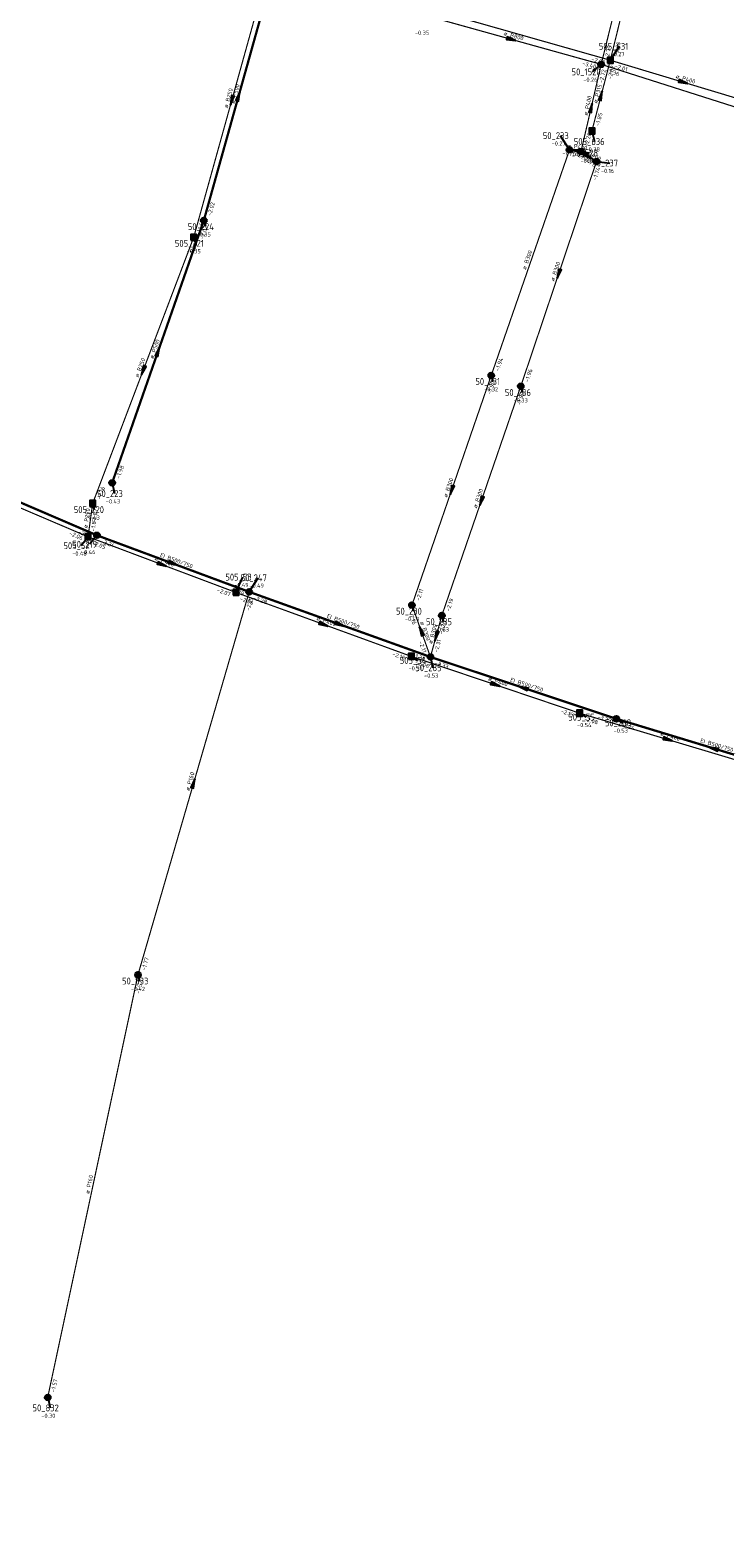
# Model space of a CAD drawing. Header units: metres. Extents: x 249000 to 255300, y 590580 to 596000.
# Tile 33 of 61: x 253181 to 253332, y 592978 to 593306. Entities that reach past the tile are written whole.
import ezdxf
from ezdxf.enums import TextEntityAlignment as Align

# ---------------------------------------------------------------- set-up
doc = ezdxf.new("R2010")
doc.units = ezdxf.units.M
doc.header["$MEASUREMENT"] = 0
doc.linetypes.add('RI-GWA', pattern=[18.45, 6, -1.8, 1.75, -1.8, 1.75, -1.8, 1.75, -1.8])
doc.linetypes.add('RI-HWA', pattern=[7.4, 5, -2.4])
doc.layers.get('0').update_dxf_attribs({"linetype": 'CONTINUOUS'})
for name, color, linetype, lineweight in [('B-WE-RI-GWA_HOOFDRIOOL-G', 1, 'RI-GWA', 18), ('B-WE-RI-GWA_TRANSPORTLEIDING-G', 30, 'RI-GWA', 18), ('B-WE-RI-HWA_TRANSPORTLEIDING-G', 150, 'RI-HWA', 18)]:
    doc.layers.add(name, color=color, linetype=linetype, lineweight=lineweight)
for name, color, linetype in [('RIO-AFMETINGEN', 8, 'CONTINUOUS'), ('RIO-AFSCHOT', 7, 'CONTINUOUS'), ('RIO-BOK', 8, 'CONTINUOUS'), ('RIO-KNOOP', 7, 'CONTINUOUS'), ('RIO-KNOOPNAAM', 170, 'CONTINUOUS'), ('RIO-LEADER', 253, 'CONTINUOUS'), ('RIO-MAAIVELD', 104, 'CONTINUOUS')]:
    doc.layers.add(name, color=color, linetype=linetype)
doc.styles.add('RIO-TXT', font='isocp.shx')

# ---------------------------------------------------------------- blocks, each defined once
blk = doc.blocks.new('K_IPR')
blk.add_lwpolyline([(-0.5, -0.5), (0.5, -0.5), (0.5, 0.5), (-0.5, 0.5)], close=True)
blk.add_solid([(-0.5, 0.5), (0.5, 0.5), (-0.5, -0.5), (0.5, -0.5)])
at = {"style": 'RIO-TXT', "flags": 1}
blk.add_attdef('RIOLERINGSGEBIED', text='', height=1, dxfattribs=at).set_placement((0, 0), align=Align.CENTER)
blk.add_attdef('KNOOPNAAM', text='', height=1, dxfattribs=at).set_placement((0, 0), align=Align.TOP_CENTER)
blk = doc.blocks.new('K_IPG')
blk.add_circle((0, 0), 0.5)
for points in [[(0, 0), (-0.5, 0), (-0.433013, 0.25)], [(0, 0), (-0.433013, -0.25), (-0.5, 0)], [(0, 0), (-0.433013, 0.25), (-0.25, 0.433013)], [(0, 0), (-0.25, -0.433013), (-0.433013, -0.25)], [(0, 0), (-0.25, 0.433013), (0, 0.5)], [(0, 0), (0, -0.5), (-0.25, -0.433013)], [(0, 0), (0, 0.5), (0.25, 0.433013)], [(0, 0), (0.25, 0.433013), (0.433013, 0.25)], [(0, 0), (0.433013, 0.25), (0.5, 0)], [(0, 0), (0.5, 0), (0.433013, -0.25)], [(0, 0), (0.433013, -0.25), (0.25, -0.433013)], [(0, 0), (0.25, -0.433013), (0, -0.5)]]:
    blk.add_solid(points)
at = {"style": 'RIO-TXT', "flags": 1}
blk.add_attdef('RIOLERINGSGEBIED', text='', height=1, dxfattribs=at).set_placement((0, 0), align=Align.CENTER)
blk.add_attdef('KNOOPNAAM', text='', height=1, dxfattribs=at).set_placement((0, 0), align=Align.TOP_CENTER)
blk = doc.blocks.new('L_VHR')
blk.add_lwpolyline([(-0.5, 0), (0.5, 0), (-0.5, 0.15), (-0.5, -0.15), (0.5, 0)])

msp = doc.modelspace()

# ---------------------------------------------------------------- linework, layer by layer
at = {"layer": 'B-WE-RI-GWA_HOOFDRIOOL-G'}
for points in [[(253198.608, 593207.488, 0.5, 0.5, 0), (253218.528, 593264.512, 0.5, 0.5, 0), (253233.632, 593318.528, 0.5, 0.5, 0), (253237.44, 593334.528, 0.5, 0.5, 0), (253248.144, 593373.184, 0.5, 0.5, 0), (253258.864, 593412.8, 0.5, 0.5, 0), (253329.904, 593397.504, 0.5, 0.5, 0), (253409.616, 593380.224, 0, 0, 0)], [(253095.648, 593240.512, 0.5, 0.5, 0), (253105.104, 593236.416, 0.5, 0.5, 0), (253157.904, 593212.16, 0.5, 0.5, 0), (253195.296, 593196.096, 0.5, 0.5, 0), (253228.384, 593183.808, 0.5, 0.5, 0), (253267.776, 593169.664, 0.5, 0.5, 0), (253308.176, 593156.224, 0.5, 0.5, 0), (253350.432, 593143.36, 0.5, 0.5, 0), (253360.064, 593141.376, 0.5, 0.5, 0), (253419.216, 593127.104, 0.5, 0.5, 0), (253445.984, 593120.32, 0.5, 0.5, 0), (253508.48, 593105.088, 0.5, 0.5, 0), (253513.472, 593103.872, 0.5, 0.5, 0), (253557.488, 593093.312, 0.5, 0.5, 0), (253561.024, 593092.288, 0.5, 0.5, 0), (253608.256, 593081.152, 0.5, 0.5, 0), (253659.968, 593068.736, 0.5, 0.5, 0), (253731.616, 593051.136, 0.5, 0.5, 0), (253795.648, 593034.496, 0.5, 0.5, 0), (253855.088, 593019.072, 0.5, 0.5, 0), (253890.416, 593008.896, 0.5, 0.5, 0), (253988.768, 592978.56, 0.5, 0.5, 0), (253998.656, 593018.56, 0, 0, 0)]]:
    msp.add_lwpolyline(points, format="xyseb", dxfattribs=at)
at = {"layer": 'B-WE-RI-GWA_TRANSPORTLEIDING-G', "const_width": 0.25}
for points in [[(253320.832, 593362.944), (253304.88, 593298.432)], [(253265.776, 593309.312), (253304.88, 593298.432)], [(253304.88, 593298.432), (253300.496, 593279.488)], [(253304.88, 593298.432), (253383.872, 593273.28)], [(253280.992, 593230.848), (253298, 593279.872)], [(253298, 593279.872), (253300.496, 593279.488)], [(253287.408, 593228.48), (253303.856, 593277.312)], [(253300.496, 593279.488), (253303.856, 593277.312)], [(253198.608, 593207.488), (253218.528, 593264.512)], [(253263.76, 593180.928), (253280.992, 593230.848)], [(253270.256, 593178.688), (253287.408, 593228.48)], [(253228.384, 593183.808), (253204.224, 593100.608)], [(253263.76, 593180.928), (253267.776, 593169.664)], [(253270.256, 593178.688), (253267.776, 593169.664)], [(253184.608, 593008.768), (253204.224, 593100.608)]]:
    msp.add_lwpolyline(points, dxfattribs=at)
at = {"layer": 'B-WE-RI-HWA_TRANSPORTLEIDING-G', "const_width": 0.25}
for points in [[(253331.216, 593398.976), (253306.864, 593299.328)], [(253216.336, 593260.864), (253232.864, 593320.32)], [(253232.864, 593320.32), (253306.864, 593299.328)], [(253302.864, 593283.968), (253306.864, 593299.328)], [(253306.864, 593299.328), (253338.528, 593289.792)], [(253194.368, 593203.008), (253216.336, 593260.864)], [(253152.704, 593213.12), (253193.376, 593195.776)], [(253193.376, 593195.776), (253194.368, 593203.008)], [(253193.376, 593195.776), (253225.504, 593183.68)], [(253225.504, 593183.68), (253263.6, 593169.792)], [(253263.6, 593169.792), (253300.208, 593157.44)], [(253300.208, 593157.44), (253338.512, 593145.984)]]:
    msp.add_lwpolyline(points, dxfattribs=at)
at = {"layer": 'RIO-LEADER'}
for p, q in [((253306.86, 593299.3), (253308.8364, 593302.3558)), ((253304.88, 593298.45), (253302.9044, 593296.7936)), ((253302.86, 593283.99), (253303.3935, 593281.6616)), ((253298, 593279.88), (253296.0229, 593282.9351)), ((253300.5, 593279.52), (253302.2969, 593279.1824)), ((253303.85, 593277.34), (253306.7395, 593276.9882)), ((253218.52, 593264.52), (253218.88, 593263.1765)), ((253216.34, 593260.88), (253216.7, 593259.5365)), ((253281, 593230.87), (253281.36, 593229.5265)), ((253287.41, 593228.47), (253287.77, 593227.1265)), ((253198.61, 593207.5), (253199.1435, 593205.1716)), ((253194.37, 593203.01), (253194.73, 593201.6665)), ((253193.38, 593195.8), (253191.8436, 593193.8363)), ((253195.29, 593196.12), (253193.7536, 593194.1563)), ((253225.5, 593183.65), (253227.0372, 593187.0132)), ((253228.38, 593183.81), (253230.3564, 593186.8658)), ((253263.76, 593180.95), (253264.12, 593179.6065)), ((253270.26, 593178.66), (253270.62, 593177.3165)), ((253263.6, 593169.79), (253264.9336, 593168.9003)), ((253267.77, 593169.64), (253268.3035, 593167.3116)), ((253300.21, 593157.46), (253301.5436, 593156.5703)), ((253308.17, 593156.24), (253309.5036, 593155.3503)), ((253204.22, 593100.58), (253204.58, 593099.2365)), ((253184.6, 593008.8), (253185.1335, 593006.4716))]:
    msp.add_line(p, q, dxfattribs=at)

# ---------------------------------------------------------------- block references
at = {"layer": 'RIO-AFSCHOT'}
for p, xscale, yscale, zscale, rotation in [((253285.33, 593303.89), 2, 2, 2, 344.4518), ((253322.69, 593294.545), 2, 2, 2, 343.2825), ((253224.6, 593290.59), 2, 2, 2, 254.4554), ((253226.075, 593291.515), 2, 2, 2, 74.3573), ((253302.69, 593288.985), 2, 2, 2, 76.96450000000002), ((253304.86, 593291.645), 2, 2, 2, 75.35019999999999), ((253299.25, 593279.7), 1.274, 1.274, 1.274, 171.8065000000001), ((253302.175, 593278.43), 2, 2, 2, 326.9494), ((253295.63, 593252.905), 2, 2, 2, 251.3997), ((253208.565, 593236.01), 2, 2, 2, 70.7449), ((253205.355, 593231.945), 2, 2, 2, 249.204), ((253272.38, 593205.91), 2, 2, 2, 250.9404), ((253278.835, 593203.565), 2, 2, 2, 250.9938), ((253209.44, 593189.725), 2, 2, 2, 339.282), ((253211.835, 593189.965), 2, 2, 2, 339.5961), ((253244.55, 593176.72), 2, 2, 2, 340.0117000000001), ((253248.075, 593176.725), 2, 2, 2, 340.2165000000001), ((253265.765, 593175.295), 2, 2, 2, 109.5292), ((253269.015, 593174.15), 2, 2, 2, 254.5602), ((253281.905, 593163.625), 2, 2, 2, 341.3887), ((253287.97, 593162.94), 2, 2, 2, 161.652), ((253319.36, 593151.72), 2, 2, 2, 343.3162), ((253329.305, 593149.795), 2, 2, 2, 163.0429), ((253216.3, 593142.195), 2, 2, 2, 73.80560000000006)]:
    msp.add_blockref('L_VHR', p, dxfattribs=dict(at, xscale=xscale, yscale=yscale, zscale=zscale, rotation=rotation))
at = {"layer": 'RIO-KNOOP', "xscale": 1.25, "yscale": 1.25, "zscale": 1.25}
for name, p in [('K_IPR', (253306.864, 593299.328)), ('K_IPG', (253304.88, 593298.432)), ('K_IPR', (253302.864, 593283.968)), ('K_IPG', (253298, 593279.872)), ('K_IPG', (253300.496, 593279.488)), ('K_IPG', (253303.856, 593277.312)), ('K_IPG', (253218.528, 593264.512)), ('K_IPR', (253216.336, 593260.864)), ('K_IPG', (253280.992, 593230.848)), ('K_IPG', (253287.408, 593228.48)), ('K_IPG', (253198.608, 593207.488)), ('K_IPR', (253194.368, 593203.008)), ('K_IPR', (253193.376, 593195.776)), ('K_IPG', (253195.296, 593196.096)), ('K_IPR', (253225.504, 593183.68)), ('K_IPG', (253228.384, 593183.808)), ('K_IPG', (253263.76, 593180.928)), ('K_IPG', (253270.256, 593178.688)), ('K_IPR', (253263.6, 593169.792)), ('K_IPG', (253267.776, 593169.664)), ('K_IPR', (253300.208, 593157.44)), ('K_IPG', (253308.176, 593156.224)), ('K_IPG', (253204.224, 593100.608)), ('K_IPG', (253184.608, 593008.768))]:
    msp.add_blockref(name, p, dxfattribs=at)

# ---------------------------------------------------------------- texts
at = {"layer": 'RIO-AFMETINGEN', "style": 'RIO-TXT'}
for s, rotation, p in [('ø B800', 344.4518, (253283.6191, 593304.7934)), ('ø P500', 74.3573, (253225.1804, 593289.8025)), ('ø P315', 75.3502, (253303.9951, 593289.9171)), ('ø P400', 343.2825, (253320.9972, 593295.4808)), ('ø B250', 74.4555, (253223.7083, 593288.8759)), ('ø P400', 76.9645, (253301.8694, 593287.2347)), ('ø P400', 351.8065, (253297.4357, 593280.365)), ('ø B400', 326.9494, (253300.8086, 593279.7965)), ('ø B300', 70.8628, (253288.5026, 593253.7202)), ('ø B300', 71.3997, (253294.6483, 593251.2412)), ('ø P500', 70.7449, (253207.5643, 593234.3575)), ('ø B250', 69.204, (253204.3102, 593230.3201)), ('ø B300', 70.9404, (253271.385, 593204.2541)), ('ø B300', 70.9938, (253277.8414, 593201.9079)), ('ø P250', 82.1734, (253193.2216, 593197.5867)), ('ø P400', 339.282, (253207.8169, 593190.777)), ('EI B500/750', 339.5961, (253208.9405, 593191.4783)), ('ø P400', 340.0117, (253242.9141, 593177.7531)), ('EI B500/750', 340.2165, (253245.1652, 593178.2088)), ('ø B300', 289.5292, (253265.5127, 593177.2115)), ('ø B300', 74.5602, (253268.1247, 593172.4347)), ('ø P400', 341.3887, (253280.2446, 593164.6179)), ('EI B500/750', 341.652, (253285.0239, 593164.3506)), ('ø P400', 343.3162, (253317.6673, 593152.6569)), ('EI B500/750', 343.0429, (253326.3255, 593151.1342)), ('ø P160', 73.8056, (253215.3636, 593140.4982)), ('ø P160', 77.9255, (253193.6237, 593052.9251))]:
    msp.add_text(s, height=0.9, rotation=rotation, dxfattribs=at).set_placement(p)
at = {"layer": 'RIO-BOK', "style": 'RIO-TXT'}
for s, rotation, p in [('-2.00', 76.2594, (253308.4308, 593300.255)), ('-2.00', 344.1585, (253302.6702, 593299.1857)), ('-2.75', 76.0963, (253306.4535, 593299.4005)), ('-3.40', 344.4518, (253300.6842, 593298.2922)), ('-2.72', 76.9645, (253305.2354, 593294.2626)), ('-3.36', 342.3274, (253305.7248, 593296.8173)), ('-2.02', 75.3502, (253307.1064, 593295.1002)), ('-2.01', 343.2825, (253307.7319, 593297.6816)), ('-1.85', 75.3502, (253304.4463, 593284.919)), ('-2.26', 76.9645, (253302.0589, 593280.4943)), ('-1.71', 351.8065, (253296.3552, 593278.8025)), ('-2.61', 351.8065, (253299.1022, 593278.4087)), ('-1.74', 326.9494, (253299.7881, 593278.4322)), ('-1.71', 326.9494, (253300.8815, 593277.7217)), ('-1.74', 71.3997, (253303.8067, 593273.134)), ('-2.02', 74.3573, (253220.1222, 593265.4213)), ('-1.68', 74.4555, (253217.9407, 593261.7841)), ('-2.02', 70.7449, (253218.4286, 593260.3148)), ('-1.68', 69.204, (253216.1356, 593256.6788)), ('-1.94', 70.8628, (253282.6542, 593231.672)), ('-1.96', 71.3997, (253289.0566, 593229.2875)), ('-1.90', 70.9404, (253280.9229, 593226.6645)), ('-1.98', 70.9938, (253287.3367, 593224.2638)), ('-1.98', 70.7449, (253200.2658, 593208.2986)), ('-1.76', 69.204, (253196.0467, 593203.7638)), ('-1.87', 82.1734, (253195.1137, 593198.8695)), ('-1.87', 82.1734, (253194.8447, 593196.9109)), ('-2.06', 336.9586, (253189.2003, 593196.1929)), ('-3.24', 336.8167, (253191.1107, 593196.5211)), ('-2.05', 339.282, (253194.1368, 593194.1247)), ('-3.24', 339.5961, (253196.056, 593194.4489)), ('-2.07', 339.282, (253221.306, 593183.8671)), ('-3.29', 339.5961, (253224.1847, 593184.0049)), ('-2.06', 340.0117, (253226.2781, 593181.9845)), ('-2.29', 73.8056, (253228.463, 593179.6207)), ('-3.28', 340.2165, (253229.1641, 593182.1473)), ('-2.11', 70.9404, (253265.4131, 593181.7542)), ('-2.19', 70.9938, (253271.9123, 593179.4658)), ('-2.16', 289.5292, (253262.9701, 593179.29)), ('-2.26', 74.5602, (253270.4455, 593174.4594)), ('-2.11', 289.5292, (253265.2128, 593172.9775)), ('-2.31', 74.5602, (253269.3684, 593170.548)), ('-2.10', 340.0117, (253259.4044, 593169.9576)), ('-3.30', 340.2165, (253263.5746, 593169.7932)), ('-2.06', 341.3887, (253264.4179, 593168.1436)), ('-3.33', 341.652, (253268.5955, 593167.9974)), ('-2.13', 341.3887, (253296.0113, 593157.5255)), ('-2.08', 343.3162, (253301.0828, 593155.8421)), ('-3.25', 341.652, (253303.9721, 593156.2885)), ('-3.24', 343.0429, (253309.0351, 593154.6179)), ('-1.77', 73.8056, (253205.8302, 593101.4669)), ('-1.57', 77.9255, (253204.6549, 593096.3958)), ('-1.57', 77.9255, (253186.143, 593009.7993))]:
    msp.add_text(s, height=0.9, rotation=rotation, dxfattribs=at).set_placement(p)
at = {"layer": 'RIO-KNOOPNAAM', "style": 'RIO-TXT'}
for s, p in [('505_631', (253304.3739, 593301.6058)), ('50_1520', (253298.4419, 593296.0436)), ('50_233', (253292.1979, 593282.1851)), ('50_528', (253298.4719, 593278.4324)), ('505_636', (253298.931, 593280.9116)), ('50_237', (253302.9145, 593276.2382)), ('50_224', (253215.055, 593262.4265)), ('505_221', (253212.2375, 593258.7865)), ('50_231', (253277.535, 593228.7765)), ('50_236', (253283.945, 593226.3765)), ('50_223', (253195.3185, 593204.4216)), ('505_220', (253190.2675, 593200.9165)), ('505_52', (253188.0186, 593193.0863)), ('50_219', (253189.9286, 593193.4063)), ('505_53', (253223.2122, 593186.2632)), ('50_247', (253226.5314, 593186.1158)), ('50_230', (253260.295, 593178.8565)), ('50_235', (253266.795, 593176.5665)), ('505_54', (253261.1086, 593168.1503)), ('50_285', (253264.4785, 593166.5616)), ('505_55', (253297.7186, 593155.8203)), ('50_268', (253305.6786, 593154.6003)), ('50_833', (253200.755, 593098.4865)), ('50_832', (253181.3085, 593005.7216))]:
    msp.add_text(s, height=1.5, dxfattribs=at).set_placement(p)
at = {"layer": 'RIO-MAAIVELD', "style": 'RIO-TXT'}
for s, p in [('-0.35', (253264.401, 593304.8516)), ('-0.27', (253306.9239, 593300.2058)), ('-0.26', (253300.9919, 593294.6436)), ('-0.27', (253294.1104, 593280.7851)), ('-0.38', (253301.481, 593279.5116)), ('-0.36', (253300.3844, 593277.0324)), ('-0.16', (253304.827, 593274.8382)), ('-0.35', (253216.9675, 593261.0265)), ('-0.35', (253214.7875, 593257.3865)), ('-0.32', (253279.4475, 593227.3765)), ('-0.33', (253285.8575, 593224.9765)), ('-0.43', (253197.231, 593203.0216)), ('-0.43', (253192.8175, 593199.5165)), ('-0.48', (253189.9311, 593191.6863)), ('-0.46', (253191.8411, 593192.0063)), ('-0.49', (253225.1247, 593184.8632)), ('-0.49', (253228.4439, 593184.7158)), ('-0.49', (253262.2075, 593177.4565)), ('-0.53', (253268.7075, 593175.1665)), ('-0.51', (253263.0211, 593166.7503)), ('-0.53', (253266.391, 593165.1616)), ('-0.54', (253299.6311, 593154.4203)), ('-0.53', (253307.5911, 593153.2003)), ('-0.42', (253202.6675, 593097.0865)), ('-0.30', (253183.221, 593004.3216))]:
    msp.add_text(s, height=0.9, dxfattribs=at).set_placement(p)

doc.saveas('drawing.dxf')
